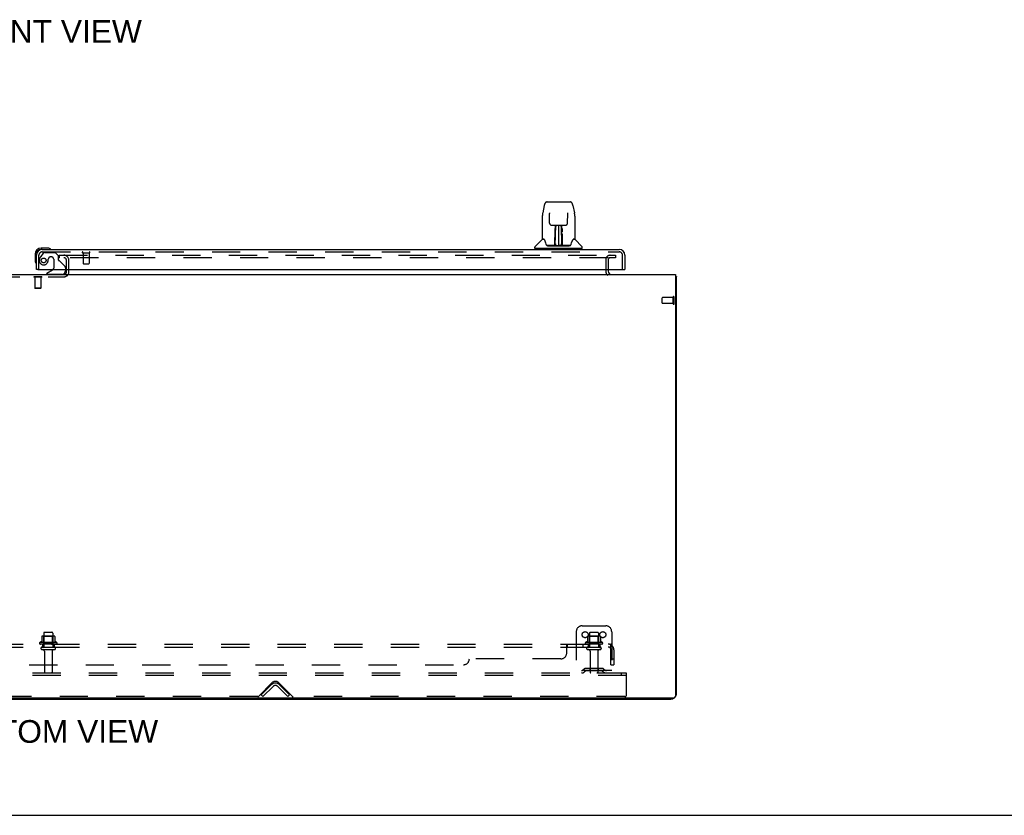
# Model space of a CAD drawing. Header units: inches. Extents: x 0 to 218, y 0 to 141.
# Tile 4 of 76: x 66 to 108, y 0 to 34. Entities that reach past the tile are written whole.
import ezdxf

# ---------------------------------------------------------------- set-up
doc = ezdxf.new("R2010")
doc.units = ezdxf.units.IN
doc.header["$LTSCALE"] = 11.987179
doc.header["$MEASUREMENT"] = 0
doc.linetypes.add('HIDDEN', pattern=[0.2, 0.1, -0.1])
doc.layers.get('0').update_dxf_attribs({"linetype": 'CONTINUOUS'})
for name, color, linetype in [('DEFAULT_2', 8, 'HIDDEN'), ('DIMENSIONS', 7, 'CONTINUOUS'), ('MAIN_RH_DOOR_ASSEMBLY', 7, 'CONTINUOUS'), ('SUBPANEL', 7, 'CONTINUOUS')]:
    doc.layers.add(name, color=color, linetype=linetype)
doc.styles.get("Standard").update_dxf_attribs({"font": 'arial.ttf'})

msp = doc.modelspace()

# ---------------------------------------------------------------- linework, layer by layer
at = {"color": 7, "linetype": 'Continuous'}
for p, q in [((68.419, 23.071), (68.419, 23.132)), ((40.575, 22.928), (94.221, 22.928)), ((94.221, 22.928), (94.221, 5.032)), ((94.273, 22.824), (94.221, 22.824)), ((94.273, 5.175), (94.273, 22.824)), ((40.637, 4.98), (94.169, 4.98)), ((40.769, 4.928), (94.026, 4.928)), ((77.273, 4.98), (77.273, 4.928)), ((0, 0), (217.949, 0))]:
    msp.add_line(p, q, dxfattribs=at)
for points in [[(94.221, 22.844), (94.221, 22.844), (94.225, 22.843), (94.229, 22.842), (94.233, 22.841), (94.237, 22.84), (94.245, 22.838)], [(94.245, 22.838), (94.249, 22.838), (94.252, 22.837), (94.255, 22.836), (94.258, 22.835), (94.261, 22.835), (94.264, 22.834), (94.266, 22.833), (94.268, 22.832), (94.269, 22.831), (94.271, 22.83), (94.272, 22.828), (94.272, 22.827), (94.273, 22.826), (94.273, 22.824)]]:
    msp.add_lwpolyline(points, dxfattribs=at)
at = {"color": 3, "linetype": 'Continuous'}
msp.add_arc((68.304, 23.043), 0.115, 295.2502, 360, dxfattribs=at)
at = {"color": 7, "linetype": 'Continuous'}
for centre, radius, start, end in [((91.519, 23.071), 0.142, 180, 270), ((68.304, 23.043), 0.115, 270, 295.2502), ((94.169, 5.032), 0.052, 270, 360), ((94.026, 5.175), 0.246, 321.7355, 360), ((94.026, 5.175), 0.246, 270, 308.2645)]:
    msp.add_arc(centre, radius, start, end, dxfattribs=at)
at = {"layer": 'DEFAULT_2', "color": 8, "linetype": 'HIDDEN'}
for p, q in [((68.106, 23.741), (68.106, 23.637)), ((68.106, 23.741), (91.356, 23.741)), ((68.124, 23.637), (68.106, 23.637)), ((91.356, 23.637), (68.124, 23.637)), ((68.419, 23.132), (68.419, 23.522)), ((68.523, 23.043), (68.523, 23.522)), ((91.273, 23.554), (91.273, 23.071)), ((91.377, 23.554), (91.377, 23.071)), ((91.384, 23.741), (91.689, 23.741)), ((91.689, 23.637), (91.384, 23.637)), ((91.689, 23.741), (91.689, 23.637)), ((68.419, 23.043), (68.419, 23.071)), ((65.242, 22.824), (68.304, 22.824)), ((67.038, 22.828), (67.038, 22.81)), ((67.375, 22.828), (67.038, 22.828)), ((67.375, 22.81), (67.038, 22.81)), ((67.083, 22.81), (67.083, 22.338)), ((67.331, 22.81), (67.331, 22.338)), ((67.375, 22.828), (67.375, 22.81)), ((67.093, 22.328), (67.083, 22.338)), ((67.331, 22.338), (67.083, 22.338)), ((67.321, 22.328), (67.093, 22.328)), ((67.321, 22.328), (67.331, 22.338)), ((93.669, 21.71), (93.669, 21.938)), ((94.126, 21.948), (93.679, 21.948)), ((94.126, 21.7), (93.679, 21.7)), ((94.126, 21.682), (94.126, 21.966)), ((94.169, 21.682), (94.169, 21.966)), ((90.273, 8.032), (91.273, 8.032)), ((67.37, 7.583), (67.37, 7.355)), ((67.903, 7.593), (67.392, 7.593)), ((67.464, 7.573), (67.444, 7.593)), ((67.46, 7.727), (67.46, 7.132)), ((67.831, 7.573), (67.464, 7.573)), ((67.464, 7.277), (67.464, 7.573)), ((67.49, 7.757), (67.805, 7.757)), ((67.831, 7.573), (67.851, 7.593)), ((67.831, 7.277), (67.831, 7.573)), ((67.835, 7.727), (67.835, 7.132)), ((67.925, 7.583), (67.925, 7.355)), ((90.023, 7.782), (90.023, 6.032)), ((90.495, 7.583), (90.495, 7.355)), ((91.028, 7.593), (90.517, 7.593)), ((90.589, 7.573), (90.569, 7.593)), ((90.585, 7.727), (90.585, 7.132)), ((90.956, 7.573), (90.589, 7.573)), ((90.589, 7.277), (90.589, 7.573)), ((90.615, 7.757), (90.93, 7.757)), ((90.956, 7.573), (90.976, 7.593)), ((90.956, 7.277), (90.956, 7.573)), ((90.96, 7.727), (90.96, 7.132)), ((91.05, 7.583), (91.05, 7.355)), ((91.523, 7.782), (91.523, 6.032)), ((68.004, 7.327), (67.292, 7.327)), ((67.982, 7.257), (67.314, 7.257)), ((67.39, 7.132), (67.905, 7.132)), ((67.464, 7.277), (67.444, 7.257)), ((67.831, 7.277), (67.464, 7.277)), ((67.831, 7.277), (67.851, 7.257)), ((91.129, 7.327), (90.417, 7.327)), ((91.107, 7.257), (90.439, 7.257)), ((90.515, 7.132), (91.03, 7.132)), ((90.589, 7.277), (90.569, 7.257)), ((90.956, 7.277), (90.589, 7.277)), ((90.956, 7.277), (90.976, 7.257)), ((67.39, 7.022), (67.905, 7.022)), ((67.483, 6.96), (67.483, 6.062)), ((67.813, 6.96), (67.813, 6.062)), ((90.515, 7.022), (91.03, 7.022)), ((90.608, 6.96), (90.608, 6.062)), ((90.938, 6.96), (90.938, 6.062)), ((92.148, 6.032), (43.148, 6.032)), ((92.148, 5.928), (43.148, 5.928)), ((91.523, 6.136), (90.023, 6.136)), ((90.366, 6.205), (90.298, 6.156)), ((90.426, 6.12), (90.358, 6.071)), ((91.113, 6.226), (90.432, 6.226)), ((91.113, 6.122), (90.432, 6.122)), ((90.598, 6.226), (90.598, 6.122)), ((90.948, 6.226), (90.948, 6.122)), ((91.119, 6.12), (91.187, 6.071)), ((91.18, 6.205), (91.248, 6.156)), ((91.938, 5.928), (91.938, 6.032)), ((92.148, 5.928), (92.148, 6.032)), ((92.148, 5.095), (92.148, 5.928)), ((76.567, 5.051), (77.14, 5.624)), ((76.669, 5.106), (77.098, 5.535)), ((76.742, 5.032), (77.172, 5.462)), ((77.374, 5.462), (77.803, 5.032)), ((77.405, 5.624), (77.979, 5.051)), ((77.447, 5.535), (77.877, 5.106)), ((76.523, 5.032), (58.273, 5.032)), ((76.742, 5.032), (76.669, 5.106)), ((77.803, 5.032), (77.877, 5.106)), ((92.085, 5.032), (78.023, 5.032))]:
    msp.add_line(p, q, dxfattribs=at)
for centre in [(90.398, 7.657), (91.148, 7.657)]:
    msp.add_circle(centre, 0.128, dxfattribs=at)
for centre, radius, start, end in [((68.304, 23.522), 0.219, 0, 90), ((68.304, 23.522), 0.115, 0, 90), ((91.459, 23.554), 0.186, 90, 180), ((91.459, 23.554), 0.0823, 90, 180), ((68.304, 23.043), 0.219, 270, 360), ((91.519, 23.071), 0.246, 180, 229.0345), ((93.679, 21.938), 0.01, 90, 180), ((93.679, 21.71), 0.01, 180, 270), ((94.147, 21.966), 0.0215, 360, 180), ((94.147, 21.682), 0.0215, 180, 0), ((90.273, 7.782), 0.25, 90, 180), ((91.273, 7.782), 0.25, 0, 90), ((67.38, 7.583), 0.01, 95.1938, 180), ((67.392, 7.452), 0.141, 90, 95.2081), ((67.49, 7.727), 0.03, 90, 180), ((67.805, 7.727), 0.03, 0, 90), ((67.903, 7.452), 0.141, 84.7919, 90), ((67.915, 7.583), 0.01, 0, 84.8062), ((90.505, 7.583), 0.01, 95.1938, 180), ((90.517, 7.452), 0.141, 90, 95.2081), ((90.615, 7.727), 0.03, 90, 180), ((90.93, 7.727), 0.03, 0, 90), ((91.028, 7.452), 0.141, 84.7919, 90), ((91.04, 7.583), 0.01, 0, 84.8062), ((67.314, 7.296), 0.0384, 124.4497, 270), ((67.648, 6.727), 0.698, 113.9679, 120.6631), ((67.39, 7.077), 0.055, 90, 270), ((67.36, 7.374), 0.01, 293.9679, 360), ((67.905, 7.077), 0.055, 270, 90), ((67.935, 7.374), 0.01, 180, 246.0321), ((67.648, 6.727), 0.698, 59.3369, 66.0321), ((67.982, 7.296), 0.0384, 270, 55.5503), ((90.439, 7.296), 0.0384, 124.4497, 270), ((90.773, 6.727), 0.698, 113.9679, 120.6631), ((90.515, 7.077), 0.055, 90, 270), ((90.485, 7.374), 0.01, 293.9679, 360), ((91.03, 7.077), 0.055, 270, 90), ((91.06, 7.374), 0.01, 180, 246.0321), ((90.773, 6.727), 0.698, 59.3369, 66.0321), ((91.107, 7.296), 0.0384, 270, 55.5503), ((67.42, 6.96), 0.0625, 0, 90), ((67.875, 6.96), 0.0625, 90, 180), ((90.545, 6.96), 0.0625, 0, 90), ((91, 6.96), 0.0625, 90, 180), ((67.513, 6.062), 0.03, 180, 270), ((67.783, 6.062), 0.03, 270, 360), ((90.237, 6.24), 0.104, 270, 305.7539), ((90.237, 6.24), 0.208, 270, 305.7539), ((90.432, 6.112), 0.114, 90, 125.7539), ((90.432, 6.112), 0.01, 90, 125.7539), ((90.638, 6.062), 0.03, 180, 270), ((90.908, 6.062), 0.03, 270, 360), ((91.113, 6.112), 0.114, 54.2461, 90), ((91.113, 6.112), 0.01, 54.2461, 90), ((91.309, 6.24), 0.208, 234.2461, 270), ((91.309, 6.24), 0.104, 234.2461, 270), ((77.273, 5.361), 0.246, 45, 135), ((77.273, 5.491), 0.188, 45, 135), ((77.273, 5.361), 0.142, 45, 135), ((76.523, 5.095), 0.0625, 270, 315), ((78.023, 5.095), 0.0625, 225, 270), ((92.085, 5.095), 0.0625, 270, 360)]:
    msp.add_arc(centre, radius, start, end, dxfattribs=at)
at = {"layer": 'MAIN_RH_DOOR_ASSEMBLY', "color": 7, "linetype": 'Continuous'}
for p, q in [((88.788, 26.002), (89.758, 26.002)), ((88.664, 25.847), (88.599, 25.542)), ((88.885, 25.537), (88.885, 25.534)), ((88.885, 25.534), (88.885, 25.529)), ((88.885, 25.529), (88.885, 25.523)), ((88.885, 25.523), (88.886, 25.513)), ((88.893, 25.095), (88.886, 25.513)), ((89.653, 25.095), (89.66, 25.515)), ((89.66, 25.524), (89.66, 25.53)), ((89.66, 25.515), (89.66, 25.524)), ((89.882, 25.847), (89.947, 25.542)), ((88.584, 25.398), (88.584, 24.435)), ((88.584, 25.398), (88.584, 25.398)), ((89.962, 25.398), (89.962, 24.435)), ((88.973, 25.018), (89.033, 25.018)), ((89.074, 25.019), (89.472, 25.019)), ((89.122, 24.778), (89.123, 24.815)), ((89.122, 24.739), (89.122, 24.778)), ((89.123, 24.849), (89.123, 24.879)), ((89.123, 24.815), (89.123, 24.849)), ((89.129, 24.664), (89.13, 24.759)), ((89.133, 25.019), (89.13, 24.664)), ((89.13, 24.664), (89.13, 24.644)), ((89.13, 24.644), (89.13, 24.636)), ((89.13, 24.636), (89.132, 24.636)), ((89.131, 24.884), (89.131, 24.853)), ((89.131, 24.853), (89.131, 24.818)), ((89.146, 24.782), (89.131, 24.782)), ((89.131, 24.775), (89.146, 24.775)), ((89.132, 24.636), (89.131, 24.559)), ((89.135, 24.159), (89.15, 25.019)), ((89.159, 25.014), (89.158, 24.965)), ((89.159, 25.019), (89.159, 25.014)), ((89.273, 25.019), (89.273, 24.148)), ((89.388, 24.965), (89.387, 25.019)), ((89.41, 24.159), (89.395, 25.019)), ((89.415, 24.782), (89.4, 24.782)), ((89.4, 24.775), (89.415, 24.775)), ((89.416, 24.664), (89.412, 25.019)), ((89.414, 24.636), (89.415, 24.559)), ((89.415, 24.799), (89.415, 24.836)), ((89.415, 24.759), (89.415, 24.799)), ((89.416, 24.664), (89.415, 24.759)), ((89.416, 24.644), (89.416, 24.664)), ((89.416, 24.645), (89.416, 24.655)), ((89.416, 24.617), (89.416, 24.645)), ((89.416, 24.636), (89.416, 24.644)), ((89.423, 24.879), (89.423, 24.849)), ((89.423, 24.849), (89.423, 24.815)), ((89.423, 24.815), (89.423, 24.778)), ((89.423, 24.778), (89.423, 24.739)), ((89.512, 25.018), (89.573, 25.018)), ((88.575, 24.411), (88.28, 24.116)), ((88.652, 24.427), (88.592, 24.427)), ((88.596, 24.419), (88.658, 24.419)), ((88.656, 24.423), (88.656, 24.423)), ((89.119, 24.171), (89.121, 24.493)), ((89.129, 24.466), (89.121, 24.467)), ((89.126, 24.171), (89.129, 24.466)), ((89.129, 24.212), (89.131, 24.304)), ((89.129, 24.184), (89.129, 24.212)), ((89.131, 24.559), (89.131, 24.559)), ((89.131, 24.548), (89.131, 24.559)), ((89.133, 24.552), (89.131, 24.552)), ((89.131, 24.549), (89.139, 24.549)), ((89.131, 24.543), (89.131, 24.548)), ((89.131, 24.542), (89.131, 24.543)), ((89.131, 24.541), (89.131, 24.542)), ((89.131, 24.54), (89.131, 24.541)), ((89.131, 24.54), (89.131, 24.54)), ((89.131, 24.304), (89.131, 24.539)), ((89.145, 24.226), (89.136, 24.227)), ((89.145, 24.226), (89.144, 24.15)), ((89.409, 24.227), (89.401, 24.226)), ((89.402, 24.15), (89.401, 24.226)), ((89.406, 24.549), (89.415, 24.549)), ((89.415, 24.552), (89.412, 24.552)), ((89.415, 24.559), (89.415, 24.557)), ((89.415, 24.557), (89.415, 24.545)), ((89.415, 24.545), (89.415, 24.542)), ((89.415, 24.542), (89.415, 24.541)), ((89.415, 24.304), (89.415, 24.539)), ((89.415, 24.304), (89.416, 24.212)), ((89.416, 24.212), (89.417, 24.185)), ((89.886, 24.416), (89.89, 24.423)), ((89.888, 24.419), (89.95, 24.419)), ((89.89, 24.423), (89.89, 24.423)), ((89.893, 24.427), (89.894, 24.428)), ((89.954, 24.427), (89.893, 24.427)), ((89.97, 24.411), (90.265, 24.116)), ((67.088, 23.783), (67.088, 23.527)), ((67.148, 23.783), (67.148, 23.74)), ((67.607, 24.046), (67.351, 24.046)), ((67.394, 23.986), (67.351, 23.986)), ((67.645, 24.043), (67.607, 24.046)), ((67.743, 24), (67.743, 24)), ((88.269, 24.033), (88.269, 24.088)), ((90.269, 24.026), (88.277, 24.026)), ((88.328, 24.026), (88.328, 23.986)), ((89.12, 24.152), (88.787, 24.152)), ((88.808, 24.144), (89.737, 24.144)), ((89.121, 24.152), (89.12, 24.152)), ((89.123, 24.148), (89.121, 24.148)), ((89.125, 24.153), (89.125, 24.151)), ((89.128, 24.166), (89.129, 24.173)), ((89.128, 24.164), (89.128, 24.166)), ((89.128, 24.163), (89.128, 24.164)), ((89.128, 24.162), (89.128, 24.163)), ((89.128, 24.161), (89.128, 24.162)), ((89.129, 24.173), (89.129, 24.184)), ((89.129, 24.184), (89.129, 24.16)), ((89.134, 24.148), (89.138, 24.145)), ((89.139, 24.152), (89.137, 24.152)), ((89.144, 24.15), (89.273, 24.148)), ((89.402, 24.15), (89.273, 24.148)), ((89.408, 24.152), (89.407, 24.152)), ((89.417, 24.185), (89.417, 24.173)), ((89.417, 24.16), (89.417, 24.184)), ((89.417, 24.173), (89.417, 24.17)), ((89.417, 24.17), (89.417, 24.167)), ((89.417, 24.167), (89.417, 24.165)), ((89.417, 24.165), (89.417, 24.163)), ((89.417, 24.163), (89.417, 24.162)), ((89.417, 24.162), (89.417, 24.161)), ((89.417, 24.162), (89.417, 24.162)), ((89.417, 24.16), (89.417, 24.157)), ((89.42, 24.154), (89.421, 24.153)), ((89.421, 24.151), (89.421, 24.153)), ((89.423, 24.146), (89.423, 24.148)), ((89.759, 24.152), (89.426, 24.152)), ((90.218, 24.026), (90.218, 23.986)), ((90.277, 24.033), (90.277, 24.088)), ((67.088, 23.527), (67.091, 23.489)), ((67.133, 23.398), (67.134, 23.394)), ((67.134, 23.394), (67.134, 23.393)), ((67.21, 23.132), (67.148, 23.132)), ((67.828, 23.105), (67.59, 22.967)), ((67.59, 22.928), (67.59, 22.967)), ((68.377, 23.132), (68.377, 23.085)), ((92.023, 23.132), (92.085, 23.132))]:
    msp.add_line(p, q, dxfattribs=at)
at = {"layer": 'MAIN_RH_DOOR_ASSEMBLY', "color": 8, "linetype": 'HIDDEN'}
for p, q in [((67.428, 23.828), (67.326, 23.683)), ((67.394, 23.882), (91.839, 23.882)), ((67.492, 23.861), (67.944, 23.861)), ((68.07, 23.735), (67.944, 23.861)), ((69.11, 23.839), (69.394, 23.839)), ((69.128, 23.839), (69.128, 23.392)), ((69.376, 23.839), (69.376, 23.392)), ((67.252, 23.132), (67.252, 23.74)), ((67.649, 23.583), (67.649, 23.571)), ((67.78, 23.669), (67.747, 23.669)), ((67.878, 23.571), (67.878, 23.192)), ((68.07, 23.735), (68.07, 23.556)), ((68.128, 23.498), (68.348, 23.278)), ((69.138, 23.382), (69.366, 23.382)), ((91.981, 23.132), (91.981, 23.74)), ((68.377, 23.208), (68.377, 23.132)), ((68.22, 22.928), (67.59, 22.928))]:
    msp.add_line(p, q, dxfattribs=at)
at = {"layer": 'MAIN_RH_DOOR_ASSEMBLY', "color": 3, "linetype": 'Continuous'}
for p, q in [((67.394, 23.986), (91.839, 23.986)), ((67.148, 23.132), (67.148, 23.74)), ((92.085, 23.74), (92.085, 23.132)), ((67.21, 23.132), (92.023, 23.132))]:
    msp.add_line(p, q, dxfattribs=at)
at = {"layer": 'MAIN_RH_DOOR_ASSEMBLY', "color": 7, "linetype": 'Continuous'}
for points in [[(88.788, 26.002), (88.785, 26.002), (88.771, 26), (88.758, 25.997), (88.746, 25.992), (88.735, 25.985), (88.724, 25.977), (88.715, 25.968), (88.707, 25.959), (88.7, 25.948), (88.694, 25.937), (88.688, 25.924), (88.682, 25.911), (88.677, 25.896), (88.672, 25.879), (88.667, 25.86), (88.664, 25.847)], [(89.882, 25.847), (89.879, 25.861), (89.874, 25.879), (89.869, 25.896), (89.864, 25.911), (89.858, 25.925), (89.852, 25.937), (89.845, 25.949), (89.838, 25.959), (89.83, 25.969), (89.821, 25.978), (89.81, 25.986), (89.799, 25.992), (89.786, 25.997), (89.773, 26.001), (89.76, 26.002), (89.758, 26.002)], [(88.599, 25.542), (88.593, 25.511), (88.588, 25.472), (88.585, 25.432), (88.584, 25.398)], [(88.885, 25.541), (88.885, 25.541), (88.885, 25.541), (88.885, 25.541), (88.885, 25.54), (88.885, 25.539), (88.885, 25.537)], [(89.66, 25.53), (89.661, 25.534), (89.661, 25.536), (89.661, 25.538), (89.661, 25.539), (89.661, 25.54), (89.661, 25.541), (89.661, 25.541)], [(89.962, 25.398), (89.961, 25.432), (89.958, 25.472), (89.952, 25.512), (89.947, 25.542)], [(88.893, 25.095), (88.893, 25.089), (88.895, 25.078), (88.899, 25.067), (88.904, 25.057), (88.91, 25.048), (88.917, 25.04), (88.926, 25.032), (88.936, 25.027), (88.946, 25.022), (88.957, 25.019), (88.967, 25.018), (88.972, 25.018)], [(89.574, 25.018), (89.58, 25.018), (89.591, 25.02), (89.601, 25.023), (89.611, 25.027), (89.621, 25.033), (89.629, 25.041), (89.637, 25.049), (89.643, 25.059), (89.648, 25.069), (89.651, 25.079), (89.652, 25.09), (89.653, 25.095)], [(89.034, 25.018), (89.043, 25.018), (89.054, 25.018), (89.065, 25.018), (89.074, 25.019)], [(89.121, 24.493), (89.122, 24.518), (89.122, 24.544), (89.122, 24.568), (89.122, 24.591), (89.122, 24.612), (89.122, 24.631), (89.122, 24.648)], [(89.131, 24.884), (89.131, 24.883), (89.13, 24.881), (89.129, 24.88), (89.127, 24.879), (89.125, 24.879), (89.123, 24.879)], [(89.131, 24.818), (89.13, 24.779), (89.13, 24.759)], [(89.13, 24.644), (89.13, 24.643), (89.131, 24.64), (89.132, 24.636)], [(89.414, 24.636), (89.414, 24.64), (89.415, 24.643), (89.416, 24.644)], [(89.415, 24.836), (89.415, 24.869), (89.415, 24.884)], [(89.424, 24.648), (89.424, 24.631), (89.424, 24.612), (89.424, 24.591), (89.424, 24.568), (89.424, 24.544), (89.424, 24.518), (89.424, 24.493), (89.427, 24.171)], [(89.472, 25.019), (89.481, 25.018), (89.492, 25.018), (89.503, 25.018), (89.512, 25.018)], [(88.652, 24.427), (88.652, 24.428), (88.652, 24.428), (88.652, 24.427)], [(88.652, 24.427), (88.653, 24.427), (88.653, 24.426), (88.654, 24.425), (88.655, 24.424)], [(88.655, 24.424), (88.654, 24.425), (88.654, 24.426), (88.654, 24.427), (88.653, 24.427), (88.654, 24.427)], [(88.661, 24.419), (88.659, 24.42), (88.658, 24.422), (88.657, 24.423), (88.656, 24.424), (88.655, 24.424)], [(88.655, 24.424), (88.655, 24.424), (88.656, 24.423)], [(88.656, 24.423), (88.66, 24.416), (88.673, 24.388), (88.688, 24.352), (88.704, 24.31), (88.72, 24.262), (88.734, 24.215)], [(88.734, 24.215), (88.737, 24.206), (88.742, 24.194), (88.747, 24.183), (88.752, 24.175), (88.757, 24.167)], [(89.131, 24.54), (89.131, 24.54), (89.131, 24.54)], [(89.415, 24.541), (89.415, 24.541), (89.415, 24.54), (89.415, 24.54)], [(89.417, 24.52), (89.417, 24.546), (89.416, 24.571), (89.416, 24.595), (89.416, 24.617)], [(89.42, 24.171), (89.417, 24.494), (89.417, 24.52)], [(89.788, 24.167), (89.794, 24.174), (89.799, 24.183), (89.804, 24.193), (89.808, 24.206), (89.811, 24.215)], [(89.811, 24.215), (89.825, 24.261), (89.841, 24.308), (89.857, 24.351), (89.872, 24.387), (89.886, 24.416)], [(89.891, 24.424), (89.89, 24.424), (89.889, 24.423), (89.888, 24.422), (89.886, 24.42), (89.885, 24.419)], [(89.89, 24.423), (89.89, 24.424), (89.891, 24.424)], [(89.891, 24.424), (89.891, 24.425), (89.892, 24.426), (89.893, 24.427), (89.893, 24.427)], [(89.892, 24.427), (89.892, 24.427), (89.892, 24.427), (89.892, 24.426), (89.891, 24.425), (89.891, 24.424)], [(67.743, 24), (67.741, 24), (67.74, 24), (67.736, 24.001)], [(88.757, 24.167), (88.763, 24.161), (88.769, 24.157), (88.777, 24.153), (88.784, 24.152), (88.787, 24.152)], [(89.118, 24.152), (89.12, 24.152), (89.122, 24.153), (89.124, 24.154), (89.125, 24.155), (89.126, 24.157), (89.126, 24.159)], [(89.121, 24.148), (89.121, 24.149), (89.12, 24.148), (89.12, 24.148), (89.119, 24.148), (89.119, 24.147), (89.118, 24.146)], [(89.128, 24.159), (89.128, 24.157), (89.127, 24.156), (89.126, 24.154), (89.124, 24.153), (89.122, 24.152), (89.121, 24.152)], [(89.121, 24.152), (89.122, 24.152), (89.124, 24.152), (89.125, 24.153)], [(89.125, 24.153), (89.126, 24.154), (89.127, 24.155), (89.127, 24.156), (89.127, 24.157), (89.128, 24.157), (89.128, 24.158), (89.128, 24.158), (89.128, 24.159), (89.128, 24.159), (89.128, 24.159), (89.128, 24.159), (89.128, 24.16), (89.128, 24.16), (89.128, 24.16), (89.128, 24.16), (89.128, 24.161), (89.128, 24.161)], [(89.125, 24.153), (89.127, 24.154), (89.128, 24.156)], [(89.128, 24.156), (89.129, 24.157), (89.129, 24.159)], [(89.128, 24.155), (89.128, 24.155), (89.129, 24.153), (89.13, 24.152), (89.132, 24.151), (89.133, 24.15), (89.134, 24.148)], [(89.134, 24.152), (89.133, 24.152), (89.132, 24.153), (89.131, 24.154), (89.131, 24.154), (89.13, 24.155), (89.129, 24.156), (89.129, 24.157), (89.129, 24.157)], [(89.137, 24.152), (89.137, 24.152), (89.136, 24.152), (89.135, 24.152), (89.134, 24.152)], [(89.138, 24.145), (89.14, 24.144), (89.14, 24.144)], [(89.406, 24.144), (89.406, 24.144), (89.407, 24.145), (89.411, 24.148)], [(89.411, 24.152), (89.409, 24.152), (89.408, 24.152)], [(89.417, 24.157), (89.417, 24.156), (89.416, 24.155), (89.415, 24.154), (89.414, 24.154), (89.413, 24.153), (89.412, 24.152), (89.411, 24.152)], [(89.411, 24.148), (89.412, 24.149), (89.414, 24.15), (89.415, 24.151), (89.416, 24.152), (89.417, 24.153), (89.417, 24.154), (89.418, 24.155), (89.418, 24.155)], [(89.417, 24.161), (89.418, 24.16), (89.418, 24.16), (89.418, 24.16), (89.418, 24.16), (89.418, 24.159), (89.418, 24.159), (89.418, 24.159), (89.418, 24.159), (89.418, 24.158), (89.418, 24.158), (89.418, 24.157), (89.418, 24.156), (89.419, 24.156), (89.419, 24.154), (89.42, 24.154)], [(89.417, 24.157), (89.418, 24.156), (89.419, 24.154), (89.42, 24.153), (89.421, 24.152)], [(89.42, 24.159), (89.42, 24.157), (89.421, 24.156), (89.422, 24.154), (89.424, 24.153), (89.425, 24.152), (89.428, 24.152)], [(89.421, 24.153), (89.423, 24.152), (89.424, 24.152)], [(89.423, 24.146), (89.422, 24.146), (89.422, 24.145), (89.423, 24.145), (89.423, 24.145), (89.423, 24.145), (89.424, 24.145), (89.425, 24.145), (89.425, 24.145), (89.426, 24.145), (89.426, 24.146), (89.427, 24.146), (89.428, 24.146)], [(89.424, 24.152), (89.425, 24.152), (89.426, 24.152)], [(89.759, 24.152), (89.761, 24.152), (89.768, 24.153), (89.776, 24.156), (89.782, 24.161), (89.788, 24.167)], [(67.134, 23.393), (67.134, 23.391), (67.134, 23.391)]]:
    msp.add_lwpolyline(points, dxfattribs=at)
at = {"layer": 'MAIN_RH_DOOR_ASSEMBLY', "color": 8, "linetype": 'HIDDEN'}
msp.add_circle((67.452, 23.519), 0.101, dxfattribs=at)
at = {"layer": 'MAIN_RH_DOOR_ASSEMBLY', "color": 7, "linetype": 'Continuous'}
for centre, radius, start, end in [((88.596, 24.39), 0.0295, 90, 135), ((88.592, 24.435), 0.00787, 180, 270), ((89.133, 24.543), 0.00886, 359, 89), ((89.413, 24.543), 0.00886, 91, 181), ((89.95, 24.39), 0.0295, 45, 90), ((89.954, 24.435), 0.00787, 270, 360), ((67.351, 23.783), 0.263, 90, 180), ((67.351, 23.783), 0.203, 90, 180), ((67.607, 23.796), 0.25, 59.1101, 90), ((67.728, 24.001), 0.015, 270, 353.6204), ((67.728, 23.998), 0.015, 6.3796, 59.1101), ((88.308, 24.088), 0.0394, 135, 180), ((88.277, 24.033), 0.00787, 180, 270), ((89.133, 24.152), 0.00787, 182, 258.8695), ((89.144, 24.159), 0.00886, 179, 269), ((89.144, 24.159), 0.00886, 179.0026, 257.5816), ((89.402, 24.159), 0.00886, 271, 1), ((89.413, 24.152), 0.00787, 281.1329, 358), ((90.237, 24.088), 0.0394, 0, 45), ((90.269, 24.033), 0.00787, 270, 360), ((67.338, 23.527), 0.25, 180, 210.8899), ((67.136, 23.406), 0.015, 210.8899, 263.6204), ((67.133, 23.406), 0.015, 276.3796, 360), ((67.778, 23.192), 0.1, 300.092, 323.4532), ((68.22, 23.085), 0.157, 291.3822, 360), ((68.22, 23.085), 0.157, 270, 280.1104)]:
    msp.add_arc(centre, radius, start, end, dxfattribs=at)
at = {"layer": 'MAIN_RH_DOOR_ASSEMBLY', "color": 3, "linetype": 'Continuous'}
for centre, start, end in [((67.394, 23.74), 90, 180), ((91.839, 23.74), 0, 90)]:
    msp.add_arc(centre, 0.246, start, end, dxfattribs=at)
at = {"layer": 'MAIN_RH_DOOR_ASSEMBLY', "color": 8, "linetype": 'HIDDEN'}
for centre, radius, start, end in [((67.394, 23.74), 0.142, 90, 180), ((67.492, 23.782), 0.079, 90, 144.9), ((69.11, 23.861), 0.0215, 90, 270), ((69.394, 23.861), 0.0215, 270, 90), ((91.839, 23.74), 0.142, 0, 90), ((67.452, 23.519), 0.187, 163.1561, 342.1518), ((67.642, 23.462), 0.386, 144.9, 163.1561), ((67.256, 23.583), 0.393, 342.0702, 358.3397), ((67.747, 23.571), 0.098, 90, 180), ((67.78, 23.571), 0.098, 0, 90), ((68.109, 23.556), 0.039, 180, 248.3904), ((68.058, 23.427), 0.1, 45, 68.3904), ((69.138, 23.392), 0.01, 180, 270), ((69.366, 23.392), 0.01, 270, 360), ((67.778, 23.192), 0.1, 323.4532, 360), ((68.277, 23.208), 0.1, 0, 45), ((68.22, 23.085), 0.157, 280.1104, 291.3822)]:
    msp.add_arc(centre, radius, start, end, dxfattribs=at)
at = {"layer": 'SUBPANEL', "color": 8, "linetype": 'HIDDEN'}
for p, q in [((43.804, 7.257), (91.492, 7.257)), ((43.804, 7.132), (91.492, 7.132)), ((67.398, 7.257), (67.398, 7.132)), ((67.898, 7.257), (67.898, 7.132)), ((89.617, 6.882), (89.617, 7.203)), ((89.618, 7.205), (89.62, 7.208)), ((89.621, 7.21), (89.623, 7.213)), ((89.626, 7.108), (89.628, 7.109)), ((89.651, 7.257), (89.652, 7.257)), ((89.652, 7.132), (89.652, 7.257)), ((90.014, 7.257), (90.014, 7.132)), ((90.295, 7.257), (90.295, 7.132)), ((90.523, 7.257), (90.523, 7.132)), ((91.023, 7.257), (91.023, 7.132)), ((91.53, 7.203), (91.451, 7.107)), ((91.492, 7.132), (91.492, 7.257)), ((91.492, 6.382), (91.492, 7.02)), ((91.617, 7.02), (91.617, 6.382)), ((50.054, 6.382), (85.242, 6.382)), ((89.367, 6.632), (85.492, 6.632)), ((91.492, 6.632), (91.617, 6.632)), ((91.492, 6.382), (91.617, 6.382))]:
    msp.add_line(p, q, dxfattribs=at)
for points in [[(89.617, 7.203), (89.618, 7.205), (89.62, 7.208), (89.621, 7.21)], [(89.617, 7.107), (89.618, 7.106), (89.62, 7.106), (89.622, 7.106), (89.623, 7.106), (89.625, 7.107), (89.626, 7.108), (89.628, 7.109), (89.629, 7.11), (89.631, 7.111), (89.632, 7.113), (89.634, 7.114)], [(89.617, 7.107), (89.618, 7.106), (89.62, 7.106), (89.622, 7.106), (89.623, 7.106), (89.625, 7.107)], [(89.623, 7.213), (89.624, 7.217), (89.626, 7.22), (89.628, 7.224)], [(89.628, 7.224), (89.631, 7.231), (89.632, 7.235), (89.634, 7.238)], [(89.629, 7.11), (89.631, 7.111), (89.632, 7.113), (89.634, 7.114), (89.635, 7.116), (89.636, 7.118), (89.639, 7.122)], [(89.634, 7.238), (89.635, 7.241), (89.637, 7.244), (89.638, 7.247), (89.64, 7.25), (89.642, 7.252), (89.644, 7.254)], [(89.638, 7.247), (89.64, 7.25), (89.642, 7.252), (89.644, 7.254), (89.646, 7.255), (89.647, 7.256), (89.649, 7.257), (89.651, 7.257), (89.652, 7.257)], [(89.639, 7.122), (89.64, 7.124), (89.642, 7.125), (89.643, 7.127), (89.645, 7.129), (89.646, 7.13), (89.648, 7.131), (89.649, 7.132), (89.65, 7.132), (89.652, 7.132)], [(89.642, 7.125), (89.643, 7.127), (89.645, 7.129), (89.646, 7.13), (89.648, 7.131), (89.649, 7.132), (89.65, 7.132), (89.652, 7.132)], [(91.451, 7.107), (91.451, 7.106), (91.452, 7.106), (91.453, 7.106), (91.454, 7.106), (91.455, 7.107), (91.456, 7.108), (91.458, 7.109), (91.459, 7.11), (91.461, 7.111), (91.462, 7.113), (91.464, 7.114), (91.468, 7.118)], [(91.468, 7.118), (91.47, 7.12), (91.472, 7.122), (91.474, 7.124), (91.477, 7.125), (91.479, 7.127), (91.482, 7.129), (91.484, 7.13), (91.486, 7.131), (91.488, 7.132), (91.49, 7.132), (91.492, 7.132)], [(91.492, 7.192), (91.492, 7.192), (91.492, 7.192), (91.492, 7.192), (91.492, 7.191), (91.492, 7.191), (91.491, 7.191), (91.491, 7.19), (91.491, 7.189), (91.491, 7.189), (91.491, 7.188), (91.491, 7.188), (91.491, 7.187), (91.491, 7.186), (91.491, 7.186), (91.491, 7.185), (91.49, 7.184), (91.49, 7.184), (91.49, 7.183), (91.49, 7.182), (91.49, 7.181), (91.49, 7.181), (91.489, 7.18), (91.489, 7.179), (91.489, 7.178), (91.489, 7.178), (91.489, 7.177), (91.488, 7.176), (91.488, 7.175), (91.488, 7.174), (91.488, 7.174), (91.488, 7.173), (91.487, 7.172), (91.487, 7.171), (91.487, 7.17), (91.487, 7.169), (91.486, 7.169), (91.486, 7.168), (91.486, 7.167), (91.485, 7.166), (91.485, 7.165), (91.485, 7.164), (91.485, 7.163), (91.484, 7.162), (91.484, 7.161), (91.484, 7.16), (91.483, 7.159), (91.483, 7.158), (91.483, 7.158), (91.482, 7.157), (91.482, 7.156), (91.481, 7.154), (91.481, 7.153), (91.481, 7.152), (91.48, 7.151), (91.48, 7.15), (91.479, 7.149), (91.479, 7.148), (91.479, 7.148), (91.478, 7.147), (91.478, 7.146), (91.477, 7.145), (91.477, 7.144), (91.477, 7.143), (91.476, 7.142), (91.476, 7.141), (91.475, 7.141), (91.475, 7.14), (91.475, 7.139), (91.474, 7.138), (91.474, 7.138), (91.473, 7.137), (91.473, 7.136), (91.473, 7.135), (91.472, 7.135), (91.472, 7.134), (91.472, 7.133), (91.471, 7.133), (91.471, 7.132), (91.47, 7.131), (91.47, 7.131), (91.47, 7.13), (91.469, 7.13), (91.469, 7.129), (91.469, 7.129), (91.469, 7.128), (91.469, 7.128), (91.469, 7.128)], [(91.469, 7.128), (91.469, 7.128), (91.469, 7.128), (91.469, 7.128), (91.469, 7.129), (91.469, 7.129), (91.469, 7.129), (91.47, 7.13), (91.47, 7.13), (91.47, 7.13), (91.471, 7.131), (91.471, 7.131), (91.471, 7.132)], [(91.512, 7.235), (91.51, 7.238), (91.509, 7.241), (91.507, 7.244), (91.506, 7.247), (91.504, 7.25), (91.502, 7.252), (91.5, 7.254), (91.498, 7.255), (91.496, 7.256), (91.495, 7.257), (91.493, 7.257), (91.492, 7.257)], [(91.492, 7.189), (91.492, 7.19), (91.492, 7.19), (91.492, 7.191), (91.492, 7.191), (91.492, 7.191), (91.492, 7.192), (91.492, 7.192)], [(91.53, 7.203), (91.528, 7.205), (91.526, 7.208), (91.524, 7.21), (91.522, 7.213), (91.52, 7.217), (91.518, 7.22), (91.516, 7.224), (91.515, 7.227), (91.512, 7.235)]]:
    msp.add_lwpolyline(points, dxfattribs=at)
for centre, radius, start, end in [((91.38, 7.02), 0.237, 0, 90), ((91.38, 7.02), 0.112, 0, 90), ((89.367, 6.882), 0.25, 270, 360), ((85.242, 6.632), 0.25, 270, 360)]:
    msp.add_arc(centre, radius, start, end, dxfattribs=at)

# ---------------------------------------------------------------- texts
at = {"layer": 'DIMENSIONS', "color": 2, "linetype": 'Continuous', "attachment_point": 2, "line_spacing_factor": 0.9}
for s, insert, char_height, width in [('FRONT VIEW', (67.398, 33.708), 0.9615, 8.41436), ('BOTTOM VIEW', (67.528, 4.036), 0.96154, 9.5296)]:
    msp.add_mtext(s, dxfattribs=dict(at, insert=insert, char_height=char_height, width=width))

doc.saveas('drawing.dxf')
